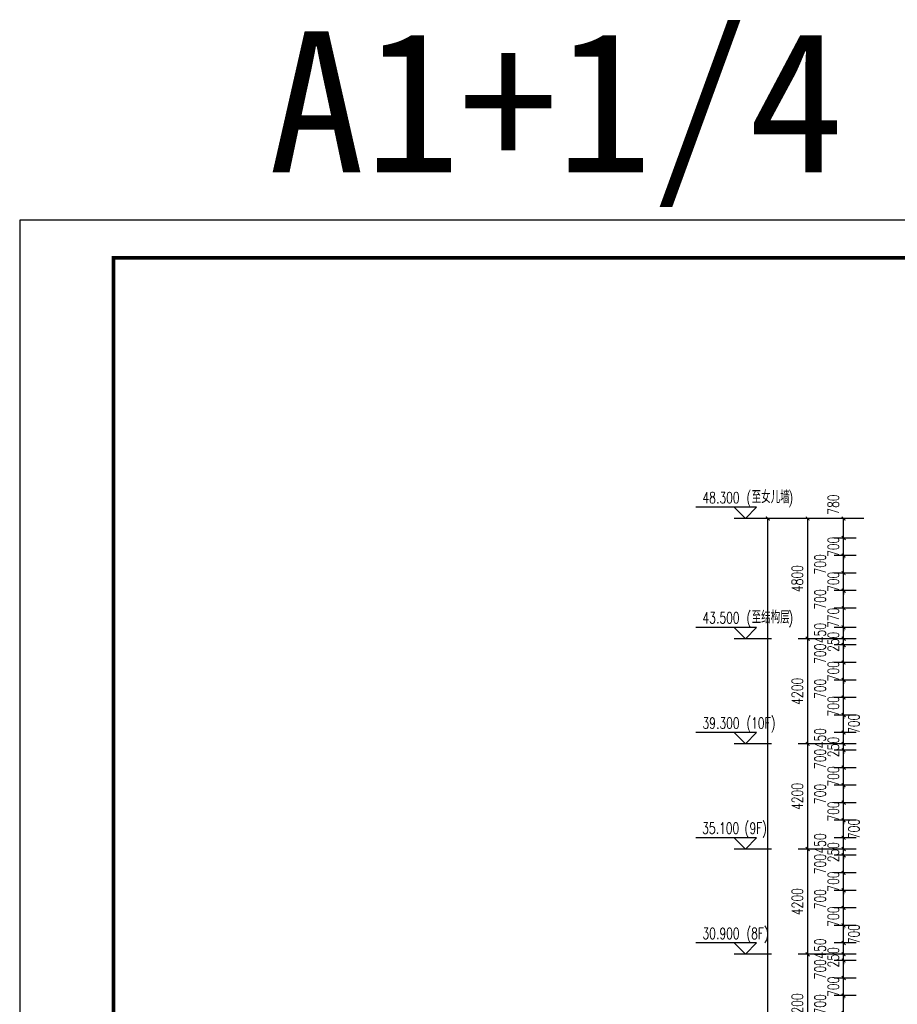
# Model space of a CAD drawing. Header units: millimetres. Extents: x 500457 to 783861, y -293374 to -162131.
# Tile 5 of 116: x 500457 to 535522, y -201451 to -162131. Entities that reach past the tile are written whole.
import ezdxf

# ---------------------------------------------------------------- set-up
doc = ezdxf.new("R2010")
doc.units = ezdxf.units.MM
doc.header["$LTSCALE"] = 1000
for name, color, linetype in [('DIM_ELEV', 3, 'Continuous'), ('PUB_DIM', 3, 'Continuous'), ('PUB_TEXT', 7, 'Continuous'), ('PUB_TITLE', 4, 'Continuous'), ('WALL', 255, 'Continuous')]:
    doc.layers.add(name, color=color, linetype=linetype)
doc.layers.add('图框', color=4, linetype='Continuous', lineweight=35)
doc.styles.add('_TCH_DIM', font='SIMPLEX', dxfattribs={"bigfont": 'GBCBIG'})
doc.styles.add('_TCH_DIM_T3', font='SIMPLEX', dxfattribs={"width": 0.705882, "bigfont": 'GBCBIG'})
doc.styles.add('中元黑体', font='simhei.ttf')
doc.dimstyles.new('_TCH_ARCH&&150', dxfattribs={"dimtxt": 446.25, "dimasz": 150, "dimexe": 375, "dimexo": 450, "dimgap": 189.375, "dimtad": 1, "dimdec": 0, "dimzin": 0, "dimdsep": 46, "dimtxsty": '_TCH_DIM_T3', "dimblk": 'ARCHTICK', "dimcen": 0.09, "dimclrt": 7, "dimazin": 2, "dimtfac": 1, "dimtdec": 0, "dimtix": 1, "dimtmove": 2, "dimatfit": 3, "dimfxl": 1, "dimtolj": 1, "dimtzin": 0, "dimarcsym": 0})

# ---------------------------------------------------------------- blocks, each defined once
blk = doc.blocks.new('A$C3da97e60')
at = {"layer": 'PUB_TITLE'}
blk.add_lwpolyline([(-157435, 0), (0, 0), (0, 89100), (-157435, 89100)], close=True, dxfattribs=at)
at = {"layer": 'PUB_TITLE', "const_width": 150}
blk.add_lwpolyline([(-153685, 1500), (-1500, 1500), (-1500, 87600), (-153685, 87600)], close=True, dxfattribs=at)
blk = doc.blocks.new('_ArchTick')
at = {"color": 0, "linetype": 'ByBlock', "const_width": 0.3}
blk.add_lwpolyline([(-0.5, -0.5), (0.5, 0.5)], dxfattribs=at)
blk = doc.blocks.new('*D381')
at = {"layer": 'Defpoints', "color": 0, "transparency": 16777216}
for p in [(533377, -201101), (534324, -201101), (534324, -201801)]:
    blk.add_point(p, dxfattribs=at)
at = {"layer": 'PUB_DIM', "color": 0, "lineweight": -2, "transparency": 16777216}
for p, q in [((533874, -201101), (533002, -201101)), ((533377, -201801), (533377, -201101)), ((533874, -201801), (533002, -201801))]:
    blk.add_line(p, q, dxfattribs=at)
at = {"layer": 'PUB_DIM', "color": 0, "lineweight": -2, "transparency": 16777216, "xscale": 150, "yscale": 150, "zscale": 150}
for p, rotation in [((533377, -201101), 90), ((533377, -201801), 270)]:
    blk.add_blockref('_ArchTick', p, dxfattribs=dict(at, rotation=rotation))
at = {"layer": 'PUB_DIM', "color": 7, "transparency": 16777216, "insert": (532439, -201451), "char_height": 446.2, "attachment_point": 5, "rotation": 90, "style": '_TCH_DIM_T3'}
blk.add_mtext('\\A1;700', dxfattribs=at)
blk = doc.blocks.new('*D382')
at = {"layer": 'Defpoints', "color": 0, "transparency": 16777216}
for p in [(533377, -200401), (534324, -200401), (534324, -201101)]:
    blk.add_point(p, dxfattribs=at)
at = {"layer": 'PUB_DIM', "color": 0, "lineweight": -2, "transparency": 16777216}
for p, q in [((533874, -200401), (533002, -200401)), ((533377, -200401), (533377, -200251)), ((533377, -201101), (533377, -200401)), ((533874, -201101), (533002, -201101)), ((533377, -201101), (533377, -201251))]:
    blk.add_line(p, q, dxfattribs=at)
at = {"layer": 'PUB_DIM', "color": 0, "lineweight": -2, "transparency": 16777216, "xscale": 150, "yscale": 150, "zscale": 150}
for p, rotation in [((533377, -200401), 270), ((533377, -201101), 90)]:
    blk.add_blockref('_ArchTick', p, dxfattribs=dict(at, rotation=rotation))
at = {"layer": 'PUB_DIM', "color": 7, "transparency": 16777216, "insert": (532964, -200751), "char_height": 446.2, "attachment_point": 5, "rotation": 90, "style": '_TCH_DIM_T3'}
blk.add_mtext('\\A1;700', dxfattribs=at)
blk = doc.blocks.new('*D383')
at = {"layer": 'Defpoints', "color": 0, "transparency": 16777216}
for p in [(533377, -199701), (534324, -199701), (534324, -200401)]:
    blk.add_point(p, dxfattribs=at)
at = {"layer": 'PUB_DIM', "color": 0, "lineweight": -2, "transparency": 16777216}
for p, q in [((533874, -199701), (533002, -199701)), ((533377, -200401), (533377, -199701)), ((533874, -200401), (533002, -200401))]:
    blk.add_line(p, q, dxfattribs=at)
at = {"layer": 'PUB_DIM', "color": 0, "lineweight": -2, "transparency": 16777216, "xscale": 150, "yscale": 150, "zscale": 150}
for p, rotation in [((533377, -199701), 90), ((533377, -200401), 270)]:
    blk.add_blockref('_ArchTick', p, dxfattribs=dict(at, rotation=rotation))
at = {"layer": 'PUB_DIM', "color": 7, "transparency": 16777216, "insert": (532439, -200051), "char_height": 446.2, "attachment_point": 5, "rotation": 90, "style": '_TCH_DIM_T3'}
blk.add_mtext('\\A1;700', dxfattribs=at)
blk = doc.blocks.new('*D384')
at = {"layer": 'Defpoints', "color": 0, "transparency": 16777216}
for p in [(533377, -199451), (534324, -199451), (534324, -199701)]:
    blk.add_point(p, dxfattribs=at)
at = {"layer": 'PUB_DIM', "color": 0, "lineweight": -2, "transparency": 16777216}
for p, q in [((533377, -199451), (533377, -199301)), ((533874, -199451), (533002, -199451)), ((533874, -199701), (533002, -199701)), ((533377, -199701), (533377, -199451)), ((533377, -199701), (533377, -199851))]:
    blk.add_line(p, q, dxfattribs=at)
at = {"layer": 'PUB_DIM', "color": 0, "lineweight": -2, "transparency": 16777216, "xscale": 150, "yscale": 150, "zscale": 150}
for p, rotation in [((533377, -199451), 270), ((533377, -199701), 90)]:
    blk.add_blockref('_ArchTick', p, dxfattribs=dict(at, rotation=rotation))
at = {"layer": 'PUB_DIM', "color": 7, "transparency": 16777216, "insert": (532964, -199576), "char_height": 446.2, "attachment_point": 5, "rotation": 90, "style": '_TCH_DIM_T3'}
blk.add_mtext('\\A1;250', dxfattribs=at)
blk = doc.blocks.new('*D385')
at = {"layer": 'Defpoints', "color": 0, "transparency": 16777216}
for p in [(533377, -199001), (534324, -199001), (534324, -199451)]:
    blk.add_point(p, dxfattribs=at)
at = {"layer": 'PUB_DIM', "color": 0, "lineweight": -2, "transparency": 16777216}
for p, q in [((533874, -199001), (533002, -199001)), ((533377, -199451), (533377, -199001)), ((533874, -199451), (533002, -199451))]:
    blk.add_line(p, q, dxfattribs=at)
at = {"layer": 'PUB_DIM', "color": 0, "lineweight": -2, "transparency": 16777216, "xscale": 150, "yscale": 150, "zscale": 150}
for p, rotation in [((533377, -199001), 90), ((533377, -199451), 270)]:
    blk.add_blockref('_ArchTick', p, dxfattribs=dict(at, rotation=rotation))
at = {"layer": 'PUB_DIM', "color": 7, "transparency": 16777216, "insert": (532439, -199226), "char_height": 446.2, "attachment_point": 5, "rotation": 90, "style": '_TCH_DIM_T3'}
blk.add_mtext('\\A1;450', dxfattribs=at)
blk = doc.blocks.new('*D386')
at = {"layer": 'Defpoints', "color": 0, "transparency": 16777216}
for p in [(533377, -198301), (534324, -198301), (534324, -199001)]:
    blk.add_point(p, dxfattribs=at)
at = {"layer": 'PUB_DIM', "color": 0, "lineweight": -2, "transparency": 16777216}
for p, q in [((533874, -198301), (533002, -198301)), ((533377, -199001), (533377, -198301)), ((533874, -199001), (533002, -199001))]:
    blk.add_line(p, q, dxfattribs=at)
at = {"layer": 'PUB_DIM', "color": 0, "lineweight": -2, "transparency": 16777216, "xscale": 150, "yscale": 150, "zscale": 150}
for p, rotation in [((533377, -198301), 90), ((533377, -199001), 270)]:
    blk.add_blockref('_ArchTick', p, dxfattribs=dict(at, rotation=rotation))
at = {"layer": 'PUB_DIM', "color": 7, "transparency": 16777216, "insert": (533789, -198651), "char_height": 446.2, "attachment_point": 5, "rotation": 90, "style": '_TCH_DIM_T3'}
blk.add_mtext('\\A1;700', dxfattribs=at)
blk = doc.blocks.new('*D387')
at = {"layer": 'Defpoints', "color": 0, "transparency": 16777216}
for p in [(533377, -197601), (534324, -197601), (534324, -198301)]:
    blk.add_point(p, dxfattribs=at)
at = {"layer": 'PUB_DIM', "color": 0, "lineweight": -2, "transparency": 16777216}
for p, q in [((533874, -197601), (533002, -197601)), ((533377, -197601), (533377, -197451)), ((533377, -198301), (533377, -197601)), ((533874, -198301), (533002, -198301)), ((533377, -198301), (533377, -198451))]:
    blk.add_line(p, q, dxfattribs=at)
at = {"layer": 'PUB_DIM', "color": 0, "lineweight": -2, "transparency": 16777216, "xscale": 150, "yscale": 150, "zscale": 150}
for p, rotation in [((533377, -197601), 270), ((533377, -198301), 90)]:
    blk.add_blockref('_ArchTick', p, dxfattribs=dict(at, rotation=rotation))
at = {"layer": 'PUB_DIM', "color": 7, "transparency": 16777216, "insert": (532964, -197951), "char_height": 446.2, "attachment_point": 5, "rotation": 90, "style": '_TCH_DIM_T3'}
blk.add_mtext('\\A1;700', dxfattribs=at)
blk = doc.blocks.new('*D388')
at = {"layer": 'Defpoints', "color": 0, "transparency": 16777216}
for p in [(533377, -196901), (534324, -196901), (534324, -197601)]:
    blk.add_point(p, dxfattribs=at)
at = {"layer": 'PUB_DIM', "color": 0, "lineweight": -2, "transparency": 16777216}
for p, q in [((533874, -196901), (533002, -196901)), ((533377, -197601), (533377, -196901)), ((533874, -197601), (533002, -197601))]:
    blk.add_line(p, q, dxfattribs=at)
at = {"layer": 'PUB_DIM', "color": 0, "lineweight": -2, "transparency": 16777216, "xscale": 150, "yscale": 150, "zscale": 150}
for p, rotation in [((533377, -196901), 90), ((533377, -197601), 270)]:
    blk.add_blockref('_ArchTick', p, dxfattribs=dict(at, rotation=rotation))
at = {"layer": 'PUB_DIM', "color": 7, "transparency": 16777216, "insert": (532439, -197251), "char_height": 446.2, "attachment_point": 5, "rotation": 90, "style": '_TCH_DIM_T3'}
blk.add_mtext('\\A1;700', dxfattribs=at)
blk = doc.blocks.new('*D389')
at = {"layer": 'Defpoints', "color": 0, "transparency": 16777216}
for p in [(533377, -196201), (534324, -196201), (534324, -196901)]:
    blk.add_point(p, dxfattribs=at)
at = {"layer": 'PUB_DIM', "color": 0, "lineweight": -2, "transparency": 16777216}
for p, q in [((533874, -196201), (533002, -196201)), ((533377, -196201), (533377, -196051)), ((533377, -196901), (533377, -196201)), ((533874, -196901), (533002, -196901)), ((533377, -196901), (533377, -197051))]:
    blk.add_line(p, q, dxfattribs=at)
at = {"layer": 'PUB_DIM', "color": 0, "lineweight": -2, "transparency": 16777216, "xscale": 150, "yscale": 150, "zscale": 150}
for p, rotation in [((533377, -196201), 270), ((533377, -196901), 90)]:
    blk.add_blockref('_ArchTick', p, dxfattribs=dict(at, rotation=rotation))
at = {"layer": 'PUB_DIM', "color": 7, "transparency": 16777216, "insert": (532964, -196551), "char_height": 446.2, "attachment_point": 5, "rotation": 90, "style": '_TCH_DIM_T3'}
blk.add_mtext('\\A1;700', dxfattribs=at)
blk = doc.blocks.new('*D390')
at = {"layer": 'Defpoints', "color": 0, "transparency": 16777216}
for p in [(533377, -195501), (534324, -195501), (534324, -196201)]:
    blk.add_point(p, dxfattribs=at)
at = {"layer": 'PUB_DIM', "color": 0, "lineweight": -2, "transparency": 16777216}
for p, q in [((533874, -195501), (533002, -195501)), ((533377, -196201), (533377, -195501)), ((533874, -196201), (533002, -196201))]:
    blk.add_line(p, q, dxfattribs=at)
at = {"layer": 'PUB_DIM', "color": 0, "lineweight": -2, "transparency": 16777216, "xscale": 150, "yscale": 150, "zscale": 150}
for p, rotation in [((533377, -195501), 90), ((533377, -196201), 270)]:
    blk.add_blockref('_ArchTick', p, dxfattribs=dict(at, rotation=rotation))
at = {"layer": 'PUB_DIM', "color": 7, "transparency": 16777216, "insert": (532439, -195851), "char_height": 446.2, "attachment_point": 5, "rotation": 90, "style": '_TCH_DIM_T3'}
blk.add_mtext('\\A1;700', dxfattribs=at)
blk = doc.blocks.new('*D391')
at = {"layer": 'Defpoints', "color": 0, "transparency": 16777216}
for p in [(533377, -195251), (534324, -195251), (534324, -195501)]:
    blk.add_point(p, dxfattribs=at)
at = {"layer": 'PUB_DIM', "color": 0, "lineweight": -2, "transparency": 16777216}
for p, q in [((533874, -195251), (533002, -195251)), ((533377, -195251), (533377, -195101)), ((533377, -195501), (533377, -195251)), ((533874, -195501), (533002, -195501)), ((533377, -195501), (533377, -195651))]:
    blk.add_line(p, q, dxfattribs=at)
at = {"layer": 'PUB_DIM', "color": 0, "lineweight": -2, "transparency": 16777216, "xscale": 150, "yscale": 150, "zscale": 150}
for p, rotation in [((533377, -195251), 270), ((533377, -195501), 90)]:
    blk.add_blockref('_ArchTick', p, dxfattribs=dict(at, rotation=rotation))
at = {"layer": 'PUB_DIM', "color": 7, "transparency": 16777216, "insert": (532964, -195376), "char_height": 446.2, "attachment_point": 5, "rotation": 90, "style": '_TCH_DIM_T3'}
blk.add_mtext('\\A1;250', dxfattribs=at)
blk = doc.blocks.new('*D392')
at = {"layer": 'Defpoints', "color": 0, "transparency": 16777216}
for p in [(533377, -194801), (534324, -194801), (534324, -195251)]:
    blk.add_point(p, dxfattribs=at)
at = {"layer": 'PUB_DIM', "color": 0, "lineweight": -2, "transparency": 16777216}
for p, q in [((533874, -194801), (533002, -194801)), ((533377, -195251), (533377, -194801)), ((533874, -195251), (533002, -195251))]:
    blk.add_line(p, q, dxfattribs=at)
at = {"layer": 'PUB_DIM', "color": 0, "lineweight": -2, "transparency": 16777216, "xscale": 150, "yscale": 150, "zscale": 150}
for p, rotation in [((533377, -194801), 90), ((533377, -195251), 270)]:
    blk.add_blockref('_ArchTick', p, dxfattribs=dict(at, rotation=rotation))
at = {"layer": 'PUB_DIM', "color": 7, "transparency": 16777216, "insert": (532439, -195026), "char_height": 446.2, "attachment_point": 5, "rotation": 90, "style": '_TCH_DIM_T3'}
blk.add_mtext('\\A1;450', dxfattribs=at)
blk = doc.blocks.new('*D393')
at = {"layer": 'Defpoints', "color": 0, "transparency": 16777216}
for p in [(533377, -194101), (534324, -194101), (534324, -194801)]:
    blk.add_point(p, dxfattribs=at)
at = {"layer": 'PUB_DIM', "color": 0, "lineweight": -2, "transparency": 16777216}
for p, q in [((533874, -194101), (533002, -194101)), ((533377, -194801), (533377, -194101)), ((533874, -194801), (533002, -194801))]:
    blk.add_line(p, q, dxfattribs=at)
at = {"layer": 'PUB_DIM', "color": 0, "lineweight": -2, "transparency": 16777216, "xscale": 150, "yscale": 150, "zscale": 150}
for p, rotation in [((533377, -194101), 90), ((533377, -194801), 270)]:
    blk.add_blockref('_ArchTick', p, dxfattribs=dict(at, rotation=rotation))
at = {"layer": 'PUB_DIM', "color": 7, "transparency": 16777216, "insert": (533789, -194451), "char_height": 446.2, "attachment_point": 5, "rotation": 90, "style": '_TCH_DIM_T3'}
blk.add_mtext('\\A1;700', dxfattribs=at)
blk = doc.blocks.new('*D394')
at = {"layer": 'Defpoints', "color": 0, "transparency": 16777216}
for p in [(533377, -193401), (534324, -193401), (534324, -194101)]:
    blk.add_point(p, dxfattribs=at)
at = {"layer": 'PUB_DIM', "color": 0, "lineweight": -2, "transparency": 16777216}
for p, q in [((533874, -193401), (533002, -193401)), ((533377, -193401), (533377, -193251)), ((533377, -194101), (533377, -193401)), ((533874, -194101), (533002, -194101)), ((533377, -194101), (533377, -194251))]:
    blk.add_line(p, q, dxfattribs=at)
at = {"layer": 'PUB_DIM', "color": 0, "lineweight": -2, "transparency": 16777216, "xscale": 150, "yscale": 150, "zscale": 150}
for p, rotation in [((533377, -193401), 270), ((533377, -194101), 90)]:
    blk.add_blockref('_ArchTick', p, dxfattribs=dict(at, rotation=rotation))
at = {"layer": 'PUB_DIM', "color": 7, "transparency": 16777216, "insert": (532964, -193751), "char_height": 446.2, "attachment_point": 5, "rotation": 90, "style": '_TCH_DIM_T3'}
blk.add_mtext('\\A1;700', dxfattribs=at)
blk = doc.blocks.new('*D395')
at = {"layer": 'Defpoints', "color": 0, "transparency": 16777216}
for p in [(533377, -192701), (534324, -192701), (534324, -193401)]:
    blk.add_point(p, dxfattribs=at)
at = {"layer": 'PUB_DIM', "color": 0, "lineweight": -2, "transparency": 16777216}
for p, q in [((533874, -192701), (533002, -192701)), ((533377, -193401), (533377, -192701)), ((533874, -193401), (533002, -193401))]:
    blk.add_line(p, q, dxfattribs=at)
at = {"layer": 'PUB_DIM', "color": 0, "lineweight": -2, "transparency": 16777216, "xscale": 150, "yscale": 150, "zscale": 150}
for p, rotation in [((533377, -192701), 90), ((533377, -193401), 270)]:
    blk.add_blockref('_ArchTick', p, dxfattribs=dict(at, rotation=rotation))
at = {"layer": 'PUB_DIM', "color": 7, "transparency": 16777216, "insert": (532439, -193051), "char_height": 446.2, "attachment_point": 5, "rotation": 90, "style": '_TCH_DIM_T3'}
blk.add_mtext('\\A1;700', dxfattribs=at)
blk = doc.blocks.new('*D396')
at = {"layer": 'Defpoints', "color": 0, "transparency": 16777216}
for p in [(533377, -192001), (534324, -192001), (534324, -192701)]:
    blk.add_point(p, dxfattribs=at)
at = {"layer": 'PUB_DIM', "color": 0, "lineweight": -2, "transparency": 16777216}
for p, q in [((533377, -192001), (533377, -191851)), ((533874, -192001), (533002, -192001)), ((533377, -192701), (533377, -192001)), ((533874, -192701), (533002, -192701)), ((533377, -192701), (533377, -192851))]:
    blk.add_line(p, q, dxfattribs=at)
at = {"layer": 'PUB_DIM', "color": 0, "lineweight": -2, "transparency": 16777216, "xscale": 150, "yscale": 150, "zscale": 150}
for p, rotation in [((533377, -192001), 270), ((533377, -192701), 90)]:
    blk.add_blockref('_ArchTick', p, dxfattribs=dict(at, rotation=rotation))
at = {"layer": 'PUB_DIM', "color": 7, "transparency": 16777216, "insert": (532964, -192351), "char_height": 446.2, "attachment_point": 5, "rotation": 90, "style": '_TCH_DIM_T3'}
blk.add_mtext('\\A1;700', dxfattribs=at)
blk = doc.blocks.new('*D397')
at = {"layer": 'Defpoints', "color": 0, "transparency": 16777216}
for p in [(533377, -191301), (534324, -191301), (534324, -192001)]:
    blk.add_point(p, dxfattribs=at)
at = {"layer": 'PUB_DIM', "color": 0, "lineweight": -2, "transparency": 16777216}
for p, q in [((533874, -191301), (533002, -191301)), ((533377, -192001), (533377, -191301)), ((533874, -192001), (533002, -192001))]:
    blk.add_line(p, q, dxfattribs=at)
at = {"layer": 'PUB_DIM', "color": 0, "lineweight": -2, "transparency": 16777216, "xscale": 150, "yscale": 150, "zscale": 150}
for p, rotation in [((533377, -191301), 90), ((533377, -192001), 270)]:
    blk.add_blockref('_ArchTick', p, dxfattribs=dict(at, rotation=rotation))
at = {"layer": 'PUB_DIM', "color": 7, "transparency": 16777216, "insert": (532439, -191651), "char_height": 446.2, "attachment_point": 5, "rotation": 90, "style": '_TCH_DIM_T3'}
blk.add_mtext('\\A1;700', dxfattribs=at)
blk = doc.blocks.new('*D398')
at = {"layer": 'Defpoints', "color": 0, "transparency": 16777216}
for p in [(533377, -191051), (534324, -191051), (534324, -191301)]:
    blk.add_point(p, dxfattribs=at)
at = {"layer": 'PUB_DIM', "color": 0, "lineweight": -2, "transparency": 16777216}
for p, q in [((533874, -191051), (533002, -191051)), ((533377, -191051), (533377, -190901)), ((533377, -191301), (533377, -191051)), ((533874, -191301), (533002, -191301)), ((533377, -191301), (533377, -191451))]:
    blk.add_line(p, q, dxfattribs=at)
at = {"layer": 'PUB_DIM', "color": 0, "lineweight": -2, "transparency": 16777216, "xscale": 150, "yscale": 150, "zscale": 150}
for p, rotation in [((533377, -191051), 270), ((533377, -191301), 90)]:
    blk.add_blockref('_ArchTick', p, dxfattribs=dict(at, rotation=rotation))
at = {"layer": 'PUB_DIM', "color": 7, "transparency": 16777216, "insert": (532964, -191176), "char_height": 446.2, "attachment_point": 5, "rotation": 90, "style": '_TCH_DIM_T3'}
blk.add_mtext('\\A1;250', dxfattribs=at)
blk = doc.blocks.new('*D399')
at = {"layer": 'Defpoints', "color": 0, "transparency": 16777216}
for p in [(533377, -190601), (534324, -190601), (534324, -191051)]:
    blk.add_point(p, dxfattribs=at)
at = {"layer": 'PUB_DIM', "color": 0, "lineweight": -2, "transparency": 16777216}
for p, q in [((533874, -190601), (533002, -190601)), ((533377, -191051), (533377, -190601)), ((533874, -191051), (533002, -191051))]:
    blk.add_line(p, q, dxfattribs=at)
at = {"layer": 'PUB_DIM', "color": 0, "lineweight": -2, "transparency": 16777216, "xscale": 150, "yscale": 150, "zscale": 150}
for p, rotation in [((533377, -190601), 90), ((533377, -191051), 270)]:
    blk.add_blockref('_ArchTick', p, dxfattribs=dict(at, rotation=rotation))
at = {"layer": 'PUB_DIM', "color": 7, "transparency": 16777216, "insert": (532439, -190826), "char_height": 446.2, "attachment_point": 5, "rotation": 90, "style": '_TCH_DIM_T3'}
blk.add_mtext('\\A1;450', dxfattribs=at)
blk = doc.blocks.new('*D400')
at = {"layer": 'Defpoints', "color": 0, "transparency": 16777216}
for p in [(533377, -189901), (534324, -189901), (534324, -190601)]:
    blk.add_point(p, dxfattribs=at)
at = {"layer": 'PUB_DIM', "color": 0, "lineweight": -2, "transparency": 16777216}
for p, q in [((533874, -189901), (533002, -189901)), ((533377, -190601), (533377, -189901)), ((533874, -190601), (533002, -190601))]:
    blk.add_line(p, q, dxfattribs=at)
at = {"layer": 'PUB_DIM', "color": 0, "lineweight": -2, "transparency": 16777216, "xscale": 150, "yscale": 150, "zscale": 150}
for p, rotation in [((533377, -189901), 90), ((533377, -190601), 270)]:
    blk.add_blockref('_ArchTick', p, dxfattribs=dict(at, rotation=rotation))
at = {"layer": 'PUB_DIM', "color": 7, "transparency": 16777216, "insert": (533789, -190251), "char_height": 446.2, "attachment_point": 5, "rotation": 90, "style": '_TCH_DIM_T3'}
blk.add_mtext('\\A1;700', dxfattribs=at)
blk = doc.blocks.new('*D401')
at = {"layer": 'Defpoints', "color": 0, "transparency": 16777216}
for p in [(533377, -189201), (534324, -189201), (534324, -189901)]:
    blk.add_point(p, dxfattribs=at)
at = {"layer": 'PUB_DIM', "color": 0, "lineweight": -2, "transparency": 16777216}
for p, q in [((533377, -189201), (533377, -189051)), ((533874, -189201), (533002, -189201)), ((533377, -189901), (533377, -189201)), ((533874, -189901), (533002, -189901)), ((533377, -189901), (533377, -190051))]:
    blk.add_line(p, q, dxfattribs=at)
at = {"layer": 'PUB_DIM', "color": 0, "lineweight": -2, "transparency": 16777216, "xscale": 150, "yscale": 150, "zscale": 150}
for p, rotation in [((533377, -189201), 270), ((533377, -189901), 90)]:
    blk.add_blockref('_ArchTick', p, dxfattribs=dict(at, rotation=rotation))
at = {"layer": 'PUB_DIM', "color": 7, "transparency": 16777216, "insert": (532964, -189551), "char_height": 446.2, "attachment_point": 5, "rotation": 90, "style": '_TCH_DIM_T3'}
blk.add_mtext('\\A1;700', dxfattribs=at)
blk = doc.blocks.new('*D402')
at = {"layer": 'Defpoints', "color": 0, "transparency": 16777216}
for p in [(533377, -188501), (534324, -188501), (534324, -189201)]:
    blk.add_point(p, dxfattribs=at)
at = {"layer": 'PUB_DIM', "color": 0, "lineweight": -2, "transparency": 16777216}
for p, q in [((533874, -188501), (533002, -188501)), ((533377, -189201), (533377, -188501)), ((533874, -189201), (533002, -189201))]:
    blk.add_line(p, q, dxfattribs=at)
at = {"layer": 'PUB_DIM', "color": 0, "lineweight": -2, "transparency": 16777216, "xscale": 150, "yscale": 150, "zscale": 150}
for p, rotation in [((533377, -188501), 90), ((533377, -189201), 270)]:
    blk.add_blockref('_ArchTick', p, dxfattribs=dict(at, rotation=rotation))
at = {"layer": 'PUB_DIM', "color": 7, "transparency": 16777216, "insert": (532439, -188851), "char_height": 446.2, "attachment_point": 5, "rotation": 90, "style": '_TCH_DIM_T3'}
blk.add_mtext('\\A1;700', dxfattribs=at)
blk = doc.blocks.new('*D403')
at = {"layer": 'Defpoints', "color": 0, "transparency": 16777216}
for p in [(533377, -187801), (534324, -187801), (534324, -188501)]:
    blk.add_point(p, dxfattribs=at)
at = {"layer": 'PUB_DIM', "color": 0, "lineweight": -2, "transparency": 16777216}
for p, q in [((533874, -187801), (533002, -187801)), ((533377, -187801), (533377, -187651)), ((533377, -188501), (533377, -187801)), ((533874, -188501), (533002, -188501)), ((533377, -188501), (533377, -188651))]:
    blk.add_line(p, q, dxfattribs=at)
at = {"layer": 'PUB_DIM', "color": 0, "lineweight": -2, "transparency": 16777216, "xscale": 150, "yscale": 150, "zscale": 150}
for p, rotation in [((533377, -187801), 270), ((533377, -188501), 90)]:
    blk.add_blockref('_ArchTick', p, dxfattribs=dict(at, rotation=rotation))
at = {"layer": 'PUB_DIM', "color": 7, "transparency": 16777216, "insert": (532964, -188151), "char_height": 446.2, "attachment_point": 5, "rotation": 90, "style": '_TCH_DIM_T3'}
blk.add_mtext('\\A1;700', dxfattribs=at)
blk = doc.blocks.new('*D404')
at = {"layer": 'Defpoints', "color": 0, "transparency": 16777216}
for p in [(533377, -187101), (534324, -187101), (534324, -187801)]:
    blk.add_point(p, dxfattribs=at)
at = {"layer": 'PUB_DIM', "color": 0, "lineweight": -2, "transparency": 16777216}
for p, q in [((533874, -187101), (533002, -187101)), ((533377, -187801), (533377, -187101)), ((533874, -187801), (533002, -187801))]:
    blk.add_line(p, q, dxfattribs=at)
at = {"layer": 'PUB_DIM', "color": 0, "lineweight": -2, "transparency": 16777216, "xscale": 150, "yscale": 150, "zscale": 150}
for p, rotation in [((533377, -187101), 90), ((533377, -187801), 270)]:
    blk.add_blockref('_ArchTick', p, dxfattribs=dict(at, rotation=rotation))
at = {"layer": 'PUB_DIM', "color": 7, "transparency": 16777216, "insert": (532439, -187451), "char_height": 446.2, "attachment_point": 5, "rotation": 90, "style": '_TCH_DIM_T3'}
blk.add_mtext('\\A1;700', dxfattribs=at)
blk = doc.blocks.new('*D405')
at = {"layer": 'Defpoints', "color": 0, "transparency": 16777216}
for p in [(533377, -186851), (534324, -186851), (534324, -187101)]:
    blk.add_point(p, dxfattribs=at)
at = {"layer": 'PUB_DIM', "color": 0, "lineweight": -2, "transparency": 16777216}
for p, q in [((533377, -186851), (533377, -186701)), ((533874, -186851), (533002, -186851)), ((533874, -187101), (533002, -187101)), ((533377, -187101), (533377, -186851)), ((533377, -187101), (533377, -187251))]:
    blk.add_line(p, q, dxfattribs=at)
at = {"layer": 'PUB_DIM', "color": 0, "lineweight": -2, "transparency": 16777216, "xscale": 150, "yscale": 150, "zscale": 150}
for p, rotation in [((533377, -186851), 270), ((533377, -187101), 90)]:
    blk.add_blockref('_ArchTick', p, dxfattribs=dict(at, rotation=rotation))
at = {"layer": 'PUB_DIM', "color": 7, "transparency": 16777216, "insert": (532964, -186976), "char_height": 446.2, "attachment_point": 5, "rotation": 90, "style": '_TCH_DIM_T3'}
blk.add_mtext('\\A1;250', dxfattribs=at)
blk = doc.blocks.new('*D406')
at = {"layer": 'Defpoints', "color": 0, "transparency": 16777216}
for p in [(533377, -186401), (534324, -186401), (534324, -186851)]:
    blk.add_point(p, dxfattribs=at)
at = {"layer": 'PUB_DIM', "color": 0, "lineweight": -2, "transparency": 16777216}
for p, q in [((533874, -186401), (533002, -186401)), ((533377, -186851), (533377, -186401)), ((533874, -186851), (533002, -186851))]:
    blk.add_line(p, q, dxfattribs=at)
at = {"layer": 'PUB_DIM', "color": 0, "lineweight": -2, "transparency": 16777216, "xscale": 150, "yscale": 150, "zscale": 150}
for p, rotation in [((533377, -186401), 90), ((533377, -186851), 270)]:
    blk.add_blockref('_ArchTick', p, dxfattribs=dict(at, rotation=rotation))
at = {"layer": 'PUB_DIM', "color": 7, "transparency": 16777216, "insert": (532439, -186626), "char_height": 446.2, "attachment_point": 5, "rotation": 90, "style": '_TCH_DIM_T3'}
blk.add_mtext('\\A1;450', dxfattribs=at)
blk = doc.blocks.new('*D407')
at = {"layer": 'Defpoints', "color": 0, "transparency": 16777216}
for p in [(533377, -185631), (534324, -185631), (534324, -186401)]:
    blk.add_point(p, dxfattribs=at)
at = {"layer": 'PUB_DIM', "color": 0, "lineweight": -2, "transparency": 16777216}
for p, q in [((533377, -185631), (533377, -185481)), ((533874, -185631), (533002, -185631)), ((533377, -186401), (533377, -185631)), ((533874, -186401), (533002, -186401)), ((533377, -186401), (533377, -186551))]:
    blk.add_line(p, q, dxfattribs=at)
at = {"layer": 'PUB_DIM', "color": 0, "lineweight": -2, "transparency": 16777216, "xscale": 150, "yscale": 150, "zscale": 150}
for p, rotation in [((533377, -185631), 270), ((533377, -186401), 90)]:
    blk.add_blockref('_ArchTick', p, dxfattribs=dict(at, rotation=rotation))
at = {"layer": 'PUB_DIM', "color": 7, "transparency": 16777216, "insert": (532964, -186016), "char_height": 446.2, "attachment_point": 5, "rotation": 90, "style": '_TCH_DIM_T3'}
blk.add_mtext('\\A1;770', dxfattribs=at)
blk = doc.blocks.new('*D408')
at = {"layer": 'Defpoints', "color": 0, "transparency": 16777216}
for p in [(533377, -184931), (534324, -184931), (534324, -185631)]:
    blk.add_point(p, dxfattribs=at)
at = {"layer": 'PUB_DIM', "color": 0, "lineweight": -2, "transparency": 16777216}
for p, q in [((533874, -184931), (533002, -184931)), ((533377, -185631), (533377, -184931)), ((533874, -185631), (533002, -185631))]:
    blk.add_line(p, q, dxfattribs=at)
at = {"layer": 'PUB_DIM', "color": 0, "lineweight": -2, "transparency": 16777216, "xscale": 150, "yscale": 150, "zscale": 150}
for p, rotation in [((533377, -184931), 90), ((533377, -185631), 270)]:
    blk.add_blockref('_ArchTick', p, dxfattribs=dict(at, rotation=rotation))
at = {"layer": 'PUB_DIM', "color": 7, "transparency": 16777216, "insert": (532439, -185281), "char_height": 446.2, "attachment_point": 5, "rotation": 90, "style": '_TCH_DIM_T3'}
blk.add_mtext('\\A1;700', dxfattribs=at)
blk = doc.blocks.new('*D409')
at = {"layer": 'Defpoints', "color": 0, "transparency": 16777216}
for p in [(533377, -184231), (534324, -184231), (534324, -184931)]:
    blk.add_point(p, dxfattribs=at)
at = {"layer": 'PUB_DIM', "color": 0, "lineweight": -2, "transparency": 16777216}
for p, q in [((533874, -184231), (533002, -184231)), ((533377, -184231), (533377, -184081)), ((533377, -184931), (533377, -184231)), ((533874, -184931), (533002, -184931)), ((533377, -184931), (533377, -185081))]:
    blk.add_line(p, q, dxfattribs=at)
at = {"layer": 'PUB_DIM', "color": 0, "lineweight": -2, "transparency": 16777216, "xscale": 150, "yscale": 150, "zscale": 150}
for p, rotation in [((533377, -184231), 270), ((533377, -184931), 90)]:
    blk.add_blockref('_ArchTick', p, dxfattribs=dict(at, rotation=rotation))
at = {"layer": 'PUB_DIM', "color": 7, "transparency": 16777216, "insert": (532964, -184581), "char_height": 446.2, "attachment_point": 5, "rotation": 90, "style": '_TCH_DIM_T3'}
blk.add_mtext('\\A1;700', dxfattribs=at)
blk = doc.blocks.new('*D410')
at = {"layer": 'Defpoints', "color": 0, "transparency": 16777216}
for p in [(533377, -183531), (534324, -183531), (534324, -184231)]:
    blk.add_point(p, dxfattribs=at)
at = {"layer": 'PUB_DIM', "color": 0, "lineweight": -2, "transparency": 16777216}
for p, q in [((533874, -183531), (533002, -183531)), ((533377, -184231), (533377, -183531)), ((533874, -184231), (533002, -184231))]:
    blk.add_line(p, q, dxfattribs=at)
at = {"layer": 'PUB_DIM', "color": 0, "lineweight": -2, "transparency": 16777216, "xscale": 150, "yscale": 150, "zscale": 150}
for p, rotation in [((533377, -183531), 90), ((533377, -184231), 270)]:
    blk.add_blockref('_ArchTick', p, dxfattribs=dict(at, rotation=rotation))
at = {"layer": 'PUB_DIM', "color": 7, "transparency": 16777216, "insert": (532439, -183881), "char_height": 446.2, "attachment_point": 5, "rotation": 90, "style": '_TCH_DIM_T3'}
blk.add_mtext('\\A1;700', dxfattribs=at)
blk = doc.blocks.new('*D411')
at = {"layer": 'Defpoints', "color": 0, "transparency": 16777216}
for p in [(533377, -182831), (534324, -182831), (534324, -183531)]:
    blk.add_point(p, dxfattribs=at)
at = {"layer": 'PUB_DIM', "color": 0, "lineweight": -2, "transparency": 16777216}
for p, q in [((533874, -182831), (533002, -182831)), ((533377, -182831), (533377, -182681)), ((533377, -183531), (533377, -182831)), ((533874, -183531), (533002, -183531)), ((533377, -183531), (533377, -183681))]:
    blk.add_line(p, q, dxfattribs=at)
at = {"layer": 'PUB_DIM', "color": 0, "lineweight": -2, "transparency": 16777216, "xscale": 150, "yscale": 150, "zscale": 150}
for p, rotation in [((533377, -182831), 270), ((533377, -183531), 90)]:
    blk.add_blockref('_ArchTick', p, dxfattribs=dict(at, rotation=rotation))
at = {"layer": 'PUB_DIM', "color": 7, "transparency": 16777216, "insert": (532964, -183181), "char_height": 446.2, "attachment_point": 5, "rotation": 90, "style": '_TCH_DIM_T3'}
blk.add_mtext('\\A1;700', dxfattribs=at)
blk = doc.blocks.new('*D412')
at = {"layer": 'Defpoints', "color": 0, "transparency": 16777216}
for p in [(533377, -182051), (534324, -182051), (534324, -182831)]:
    blk.add_point(p, dxfattribs=at)
at = {"layer": 'PUB_DIM', "color": 0, "lineweight": -2, "transparency": 16777216}
for p, q in [((533874, -182051), (533002, -182051)), ((533377, -182831), (533377, -182051)), ((533874, -182831), (533002, -182831))]:
    blk.add_line(p, q, dxfattribs=at)
at = {"layer": 'PUB_DIM', "color": 0, "lineweight": -2, "transparency": 16777216, "xscale": 150, "yscale": 150, "zscale": 150}
for p, rotation in [((533377, -182051), 90), ((533377, -182831), 270)]:
    blk.add_blockref('_ArchTick', p, dxfattribs=dict(at, rotation=rotation))
at = {"layer": 'PUB_DIM', "color": 7, "transparency": 16777216, "insert": (532964, -181496), "char_height": 446.2, "attachment_point": 5, "rotation": 90, "style": '_TCH_DIM_T3'}
blk.add_mtext('\\A1;780', dxfattribs=at)
blk = doc.blocks.new('*D413')
at = {"layer": 'Defpoints', "color": 0, "transparency": 16777216}
for p in [(530345, -182051), (534640, -182051), (534640, -235951)]:
    blk.add_point(p, dxfattribs=at)
at = {"layer": 'PUB_DIM', "color": 0, "lineweight": -2, "transparency": 16777216}
for p, q in [((534190, -182051), (529970, -182051)), ((530345, -235951), (530345, -182051)), ((534190, -235951), (529970, -235951))]:
    blk.add_line(p, q, dxfattribs=at)
at = {"layer": 'PUB_DIM', "color": 0, "lineweight": -2, "transparency": 16777216, "xscale": 150, "yscale": 150, "zscale": 150}
for p, rotation in [((530345, -182051), 90), ((530345, -235951), 270)]:
    blk.add_blockref('_ArchTick', p, dxfattribs=dict(at, rotation=rotation))
at = {"layer": 'PUB_DIM', "color": 7, "transparency": 16777216, "insert": (529933, -209001), "char_height": 446.2, "attachment_point": 5, "rotation": 90, "style": '_TCH_DIM_T3'}
blk.add_mtext('\\A1;53900', dxfattribs=at)
blk = doc.blocks.new('*D421')
at = {"layer": 'Defpoints', "color": 0, "transparency": 16777216}
for p in [(531941, -199451), (533905, -199451), (533905, -203651)]:
    blk.add_point(p, dxfattribs=at)
at = {"layer": 'PUB_DIM', "color": 0, "lineweight": -2, "transparency": 16777216}
for p, q in [((533455, -199451), (531566, -199451)), ((531941, -203651), (531941, -199451)), ((533455, -203651), (531566, -203651))]:
    blk.add_line(p, q, dxfattribs=at)
at = {"layer": 'PUB_DIM', "color": 0, "lineweight": -2, "transparency": 16777216, "xscale": 150, "yscale": 150, "zscale": 150}
for p, rotation in [((531941, -199451), 90), ((531941, -203651), 270)]:
    blk.add_blockref('_ArchTick', p, dxfattribs=dict(at, rotation=rotation))
at = {"layer": 'PUB_DIM', "color": 7, "transparency": 16777216, "insert": (531529, -201551), "char_height": 446.2, "attachment_point": 5, "rotation": 90, "style": '_TCH_DIM_T3'}
blk.add_mtext('\\A1;4200', dxfattribs=at)
blk = doc.blocks.new('*D422')
at = {"layer": 'Defpoints', "color": 0, "transparency": 16777216}
for p in [(531941, -195251), (533905, -195251), (533905, -199451)]:
    blk.add_point(p, dxfattribs=at)
at = {"layer": 'PUB_DIM', "color": 0, "lineweight": -2, "transparency": 16777216}
for p, q in [((533455, -195251), (531566, -195251)), ((531941, -199451), (531941, -195251)), ((533455, -199451), (531566, -199451))]:
    blk.add_line(p, q, dxfattribs=at)
at = {"layer": 'PUB_DIM', "color": 0, "lineweight": -2, "transparency": 16777216, "xscale": 150, "yscale": 150, "zscale": 150}
for p, rotation in [((531941, -195251), 90), ((531941, -199451), 270)]:
    blk.add_blockref('_ArchTick', p, dxfattribs=dict(at, rotation=rotation))
at = {"layer": 'PUB_DIM', "color": 7, "transparency": 16777216, "insert": (531529, -197351), "char_height": 446.2, "attachment_point": 5, "rotation": 90, "style": '_TCH_DIM_T3'}
blk.add_mtext('\\A1;4200', dxfattribs=at)
blk = doc.blocks.new('*D423')
at = {"layer": 'Defpoints', "color": 0, "transparency": 16777216}
for p in [(531941, -191051), (533905, -191051), (533905, -195251)]:
    blk.add_point(p, dxfattribs=at)
at = {"layer": 'PUB_DIM', "color": 0, "lineweight": -2, "transparency": 16777216}
for p, q in [((533455, -191051), (531566, -191051)), ((531941, -195251), (531941, -191051)), ((533455, -195251), (531566, -195251))]:
    blk.add_line(p, q, dxfattribs=at)
at = {"layer": 'PUB_DIM', "color": 0, "lineweight": -2, "transparency": 16777216, "xscale": 150, "yscale": 150, "zscale": 150}
for p, rotation in [((531941, -191051), 90), ((531941, -195251), 270)]:
    blk.add_blockref('_ArchTick', p, dxfattribs=dict(at, rotation=rotation))
at = {"layer": 'PUB_DIM', "color": 7, "transparency": 16777216, "insert": (531529, -193151), "char_height": 446.2, "attachment_point": 5, "rotation": 90, "style": '_TCH_DIM_T3'}
blk.add_mtext('\\A1;4200', dxfattribs=at)
blk = doc.blocks.new('*D424')
at = {"layer": 'Defpoints', "color": 0, "transparency": 16777216}
for p in [(531941, -186851), (533905, -186851), (533905, -191051)]:
    blk.add_point(p, dxfattribs=at)
at = {"layer": 'PUB_DIM', "color": 0, "lineweight": -2, "transparency": 16777216}
for p, q in [((533455, -186851), (531566, -186851)), ((531941, -191051), (531941, -186851)), ((533455, -191051), (531566, -191051))]:
    blk.add_line(p, q, dxfattribs=at)
at = {"layer": 'PUB_DIM', "color": 0, "lineweight": -2, "transparency": 16777216, "xscale": 150, "yscale": 150, "zscale": 150}
for p, rotation in [((531941, -186851), 90), ((531941, -191051), 270)]:
    blk.add_blockref('_ArchTick', p, dxfattribs=dict(at, rotation=rotation))
at = {"layer": 'PUB_DIM', "color": 7, "transparency": 16777216, "insert": (531529, -188951), "char_height": 446.2, "attachment_point": 5, "rotation": 90, "style": '_TCH_DIM_T3'}
blk.add_mtext('\\A1;4200', dxfattribs=at)
blk = doc.blocks.new('*D425')
at = {"layer": 'Defpoints', "color": 0, "transparency": 16777216}
for p in [(531941, -182051), (533905, -182051), (533905, -186851)]:
    blk.add_point(p, dxfattribs=at)
at = {"layer": 'PUB_DIM', "color": 0, "lineweight": -2, "transparency": 16777216}
for p, q in [((533455, -182051), (531566, -182051)), ((531941, -186851), (531941, -182051)), ((533455, -186851), (531566, -186851))]:
    blk.add_line(p, q, dxfattribs=at)
at = {"layer": 'PUB_DIM', "color": 0, "lineweight": -2, "transparency": 16777216, "xscale": 150, "yscale": 150, "zscale": 150}
for p, rotation in [((531941, -182051), 90), ((531941, -186851), 270)]:
    blk.add_blockref('_ArchTick', p, dxfattribs=dict(at, rotation=rotation))
at = {"layer": 'PUB_DIM', "color": 7, "transparency": 16777216, "insert": (531529, -184451), "char_height": 446.2, "attachment_point": 5, "rotation": 90, "style": '_TCH_DIM_T3'}
blk.add_mtext('\\A1;4800', dxfattribs=at)

msp = doc.modelspace()

# ---------------------------------------------------------------- linework, layer by layer
at = {"layer": 'DIM_ELEV'}
for p, q in [((529900.4, -181600.7), (527470.4, -181600.7)), ((529450.4, -182050.7), (529000.4, -181600.7)), ((529450.4, -182050.7), (529900.4, -181600.7)), ((530500.4, -182050.7), (529000.4, -182050.7)), ((529900.4, -186400.7), (527470.4, -186400.7)), ((529450.4, -186850.7), (529000.4, -186400.7)), ((529450.4, -186850.7), (529900.4, -186400.7)), ((530500.4, -186850.7), (529000.4, -186850.7)), ((529900.4, -190600.7), (527470.4, -190600.7)), ((529450.4, -191050.7), (529000.4, -190600.7)), ((529450.4, -191050.7), (529900.4, -190600.7)), ((530500.4, -191050.7), (529000.4, -191050.7)), ((529900.4, -194800.7), (527470.4, -194800.7)), ((529450.4, -195250.7), (529000.4, -194800.7)), ((529450.4, -195250.7), (529900.4, -194800.7)), ((530500.4, -195250.7), (529000.4, -195250.7)), ((529900.4, -199000.7), (527470.4, -199000.7)), ((529450.4, -199450.7), (529000.4, -199000.7)), ((529450.4, -199450.7), (529900.4, -199000.7)), ((530500.4, -199450.7), (529000.4, -199450.7))]:
    msp.add_line(p, q, dxfattribs=at)

# ---------------------------------------------------------------- block references
at = {"layer": 'WALL', "color": 0}
msp.add_blockref('A$C3da97e60', (657892, -259240.7), dxfattribs=at)

# ---------------------------------------------------------------- texts
at = {"layer": 'PUB_TEXT', "style": '_TCH_DIM'}
for s, p in [('至女儿墙', (529702.4, -181443.2)), ('至结构层', (529702.4, -186243.2))]:
    msp.add_text(s, height=506.38, dxfattribs=at).set_placement(p)
at = {"layer": 'PUB_TEXT', "style": '_TCH_DIM', "width": 0.705882}
for s, height, p in [('48.300', 446.25, (527737.4, -181443.2)), ('(', 446.2, (529492.4, -181443.2)), (')', 446.2, (531176.9, -181443.2)), ('43.500', 446.25, (527737.4, -186243.2)), ('(', 446.2, (529492.4, -186243.2)), (')', 446.2, (531176.9, -186243.2)), ('39.300', 446.25, (527737.4, -190443.2)), ('(10F)', 446.25, (529492.4, -190443.2)), ('35.100', 446.25, (527725.4, -194643.2)), ('(9F)', 446.25, (529420.4, -194643.2)), ('30.900', 446.25, (527737.4, -198843.2)), ('(8F)', 446.25, (529492.4, -198843.2))]:
    msp.add_text(s, height=height, dxfattribs=at).set_placement(p)
at = {"layer": '图框', "style": '中元黑体'}
msp.add_text('A1+1/4', height=5632.91, dxfattribs=at).set_placement((510400.3, -168232.7))

# ---------------------------------------------------------------- dimensions: what is measured, and where the dimension line sits
at = {"layer": 'PUB_DIM'}
for base, p1, p2, picture, middle in [((533376.6, -182050.7), (534324.4, -182830.7), (534324.4, -182050.7), '*D412', (532964.1, -181495.7)), ((533376.6, -183530.7), (534324.4, -184230.7), (534324.4, -183530.7), '*D410', (532439.1, -183880.7)), ((533376.6, -184930.7), (534324.4, -185630.7), (534324.4, -184930.7), '*D408', (532439.1, -185280.7)), ((533376.6, -186400.7), (534324.4, -186850.7), (534324.4, -186400.7), '*D406', (532439.1, -186625.7)), ((533376.6, -187100.7), (534324.4, -187800.7), (534324.4, -187100.7), '*D404', (532439.1, -187450.7)), ((533376.6, -188500.7), (534324.4, -189200.7), (534324.4, -188500.7), '*D402', (532439.1, -188850.7)), ((533376.6, -189900.7), (534324.4, -190600.7), (534324.4, -189900.7), '*D400', (533789.1, -190250.7)), ((533376.6, -190600.7), (534324.4, -191050.7), (534324.4, -190600.7), '*D399', (532439.1, -190825.7)), ((533376.6, -191300.7), (534324.4, -192000.7), (534324.4, -191300.7), '*D397', (532439.1, -191650.7)), ((533376.6, -192700.7), (534324.4, -193400.7), (534324.4, -192700.7), '*D395', (532439.1, -193050.7)), ((533376.6, -194100.7), (534324.4, -194800.7), (534324.4, -194100.7), '*D393', (533789.1, -194450.7)), ((533376.6, -194800.7), (534324.4, -195250.7), (534324.4, -194800.7), '*D392', (532439.1, -195025.7)), ((533376.6, -195500.7), (534324.4, -196200.7), (534324.4, -195500.7), '*D390', (532439.1, -195850.7)), ((533376.6, -196900.7), (534324.4, -197600.7), (534324.4, -196900.7), '*D388', (532439.1, -197250.7)), ((533376.6, -198300.7), (534324.4, -199000.7), (534324.4, -198300.7), '*D386', (533789.1, -198650.7)), ((533376.6, -199000.7), (534324.4, -199450.7), (534324.4, -199000.7), '*D385', (532439.1, -199225.7)), ((533376.6, -199700.7), (534324.4, -200400.7), (534324.4, -199700.7), '*D383', (532439.1, -200050.7)), ((533376.6, -201100.7), (534324.4, -201800.7), (534324.4, -201100.7), '*D381', (532439.1, -201450.7))]:
    dim = msp.add_linear_dim(base=base, p1=p1, p2=p2, angle=90, dimstyle='_TCH_ARCH&&150', dxfattribs=at)
    dim.commit()
    dim.dimension.update_dxf_attribs({"geometry": picture, "text_midpoint": middle, "dimtype": 129})
for p1, p2, distance, picture, middle in [((534640.3, -235950.7), (534640.3, -182050.7), 4295.1, '*D413', (529932.7, -209000.7)), ((533905, -186850.7), (533905, -182050.7), 1963.5, '*D425', (531529, -184450.7)), ((534324.4, -183530.7), (534324.4, -182830.7), 947.8, '*D411', (532964.1, -183180.7)), ((534324.4, -184930.7), (534324.4, -184230.7), 947.8, '*D409', (532964.1, -184580.7)), ((534324.4, -186400.7), (534324.4, -185630.7), 947.8, '*D407', (532964.1, -186015.7)), ((533905, -191050.7), (533905, -186850.7), 1963.5, '*D424', (531529, -188950.7)), ((534324.4, -187100.7), (534324.4, -186850.7), 947.8, '*D405', (532964.1, -186975.7)), ((534324.4, -188500.7), (534324.4, -187800.7), 947.8, '*D403', (532964.1, -188150.7)), ((534324.4, -189900.7), (534324.4, -189200.7), 947.8, '*D401', (532964.1, -189550.7)), ((534324.4, -191300.7), (534324.4, -191050.7), 947.8, '*D398', (532964.1, -191175.7)), ((533905, -195250.7), (533905, -191050.7), 1963.5, '*D423', (531529, -193150.7)), ((534324.4, -192700.7), (534324.4, -192000.7), 947.8, '*D396', (532964.1, -192350.7)), ((534324.4, -194100.7), (534324.4, -193400.7), 947.8, '*D394', (532964.1, -193750.7)), ((534324.4, -195500.7), (534324.4, -195250.7), 947.8, '*D391', (532964.1, -195375.7)), ((533905, -199450.7), (533905, -195250.7), 1963.5, '*D422', (531529, -197350.7)), ((534324.4, -196900.7), (534324.4, -196200.7), 947.8, '*D389', (532964.1, -196550.7)), ((534324.4, -198300.7), (534324.4, -197600.7), 947.8, '*D387', (532964.1, -197950.7)), ((534324.4, -199700.7), (534324.4, -199450.7), 947.8, '*D384', (532964.1, -199575.7)), ((533905, -203650.7), (533905, -199450.7), 1963.5, '*D421', (531529, -201550.7)), ((534324.4, -201100.7), (534324.4, -200400.7), 947.8, '*D382', (532964.1, -200750.7))]:
    dim = msp.add_aligned_dim(p1=p1, p2=p2, distance=distance, dimstyle='_TCH_ARCH&&150', dxfattribs=at)
    dim.commit()
    dim.dimension.update_dxf_attribs({"geometry": picture, "text_midpoint": middle})

doc.saveas('drawing.dxf')
